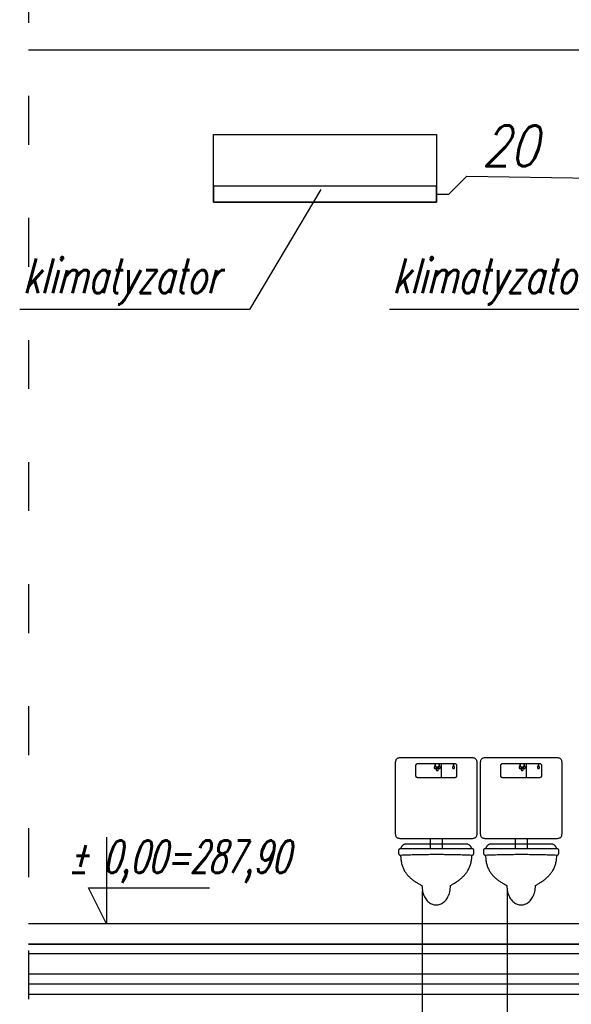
# Model space of a CAD drawing. Header units: millimetres. Extents: x 515 to 621, y 35 to 65.
# Tile 14 of 17: x 606.06 to 608.77, y 49.72 to 54.56. Entities that reach past the tile are written whole.
import ezdxf
from ezdxf.lldxf.tags import DXFTag

# ---------------------------------------------------------------- set-up
doc = ezdxf.new("R2010")
doc.units = ezdxf.units.MM
doc.linetypes.add('ACAD_ISO03W100', pattern=[30, 12, -18])
for name, color, linetype in [('08_TEXTARMATURY', 2, 'SOLID'), ('IS_Konstrukcja', 1, 'SOLID'), ('IS_Odbiorniki', 2, 'SOLID'), ('S_Kanalizacja', 6, 'Continuous'), ('S_Opis - kanalizacja', 3, 'Continuous')]:
    doc.layers.add(name, color=color, linetype=linetype)
doc.styles.add('ROMANS', font='romans.shx', dxfattribs={"width": 0.8, "oblique": 10, "height": 16})
tags = doc.linetypes.add('DASHDOT', pattern=[20, 10, -5, 0, -5]).pattern_tags.tags
tags[10:11] = [DXFTag(74, 4), DXFTag(75, 0), DXFTag(340, '0'), DXFTag(46, 0.0), DXFTag(50, 0.0), DXFTag(44, 0.0), DXFTag(45, 0.0)]
tags[8:9] = [DXFTag(74, 4), DXFTag(75, 0), DXFTag(340, '0'), DXFTag(46, 0.0), DXFTag(50, 0.0), DXFTag(44, 0.0), DXFTag(45, 0.0)]
tags[6:7] = [DXFTag(74, 4), DXFTag(75, 0), DXFTag(340, '0'), DXFTag(46, 0.0), DXFTag(50, 0.0), DXFTag(44, 0.0), DXFTag(45, 0.0)]
tags[4:5] = [DXFTag(74, 4), DXFTag(75, 0), DXFTag(340, '0'), DXFTag(46, 0.0), DXFTag(50, 0.0), DXFTag(44, 0.0), DXFTag(45, 0.0)]
tags = doc.linetypes.add('DOT', pattern=[5, 0, -5]).pattern_tags.tags
tags[6:7] = [DXFTag(74, 4), DXFTag(75, 0), DXFTag(340, '0'), DXFTag(46, 0.0), DXFTag(50, 0.0), DXFTag(44, 0.0), DXFTag(45, 0.0)]
tags[4:5] = [DXFTag(74, 4), DXFTag(75, 0), DXFTag(340, '0'), DXFTag(46, 0.0), DXFTag(50, 0.0), DXFTag(44, 0.0), DXFTag(45, 0.0)]
tags = doc.linetypes.add('SOLID', pattern=[10, 10, 0]).pattern_tags.tags
tags[6:7] = [DXFTag(74, 4), DXFTag(75, 0), DXFTag(340, '0'), DXFTag(46, 0.0), DXFTag(50, 0.0), DXFTag(44, 0.0), DXFTag(45, 0.0)]
tags[4:5] = [DXFTag(74, 4), DXFTag(75, 0), DXFTag(340, '0'), DXFTag(46, 0.0), DXFTag(50, 0.0), DXFTag(44, 0.0), DXFTag(45, 0.0)]

msp = doc.modelspace()

# ---------------------------------------------------------------- linework, layer by layer
at = {"layer": '08_TEXTARMATURY', "color": 1, "ltscale": 0.1}
for p, q in [((606.4887, 50.5461), (606.4887, 50.1188)), ((606.4887, 50.1188), (606.399, 50.2959)), ((606.399, 50.2959), (606.9943, 50.2959))]:
    msp.add_line(p, q, dxfattribs=at)
at = {"layer": 'IS_Konstrukcja', "linetype": 'ACAD_ISO03W100', "ltscale": 0.02}
msp.add_line((606.1047, 55.3889), (606.1047, 47.0882), dxfattribs=at)
at = {"layer": 'IS_Konstrukcja'}
for p, q in [((612.4367, 54.4137), (606.1047, 54.4137)), ((612.4367, 50.1188), (606.1047, 50.1188)), ((606.1047, 50.0188), (612.4367, 50.0188)), ((611.646, 50.0188), (606.1047, 50.0188)), ((606.1047, 49.9738), (612.4367, 49.9738)), ((606.1047, 49.8738), (612.4367, 49.8738)), ((606.1047, 49.8238), (612.4367, 49.8238)), ((606.1047, 49.7738), (612.4367, 49.7738))]:
    msp.add_line(p, q, dxfattribs=at)
at = {"layer": 'IS_Odbiorniki', "ltscale": 0.01}
for p, q in [((608.1337, 50.9074), (608.1337, 50.8374)), ((608.5512, 50.9074), (608.5512, 50.8374)), ((608.0787, 50.5374), (608.0787, 50.4874)), ((608.1387, 50.5374), (608.1387, 50.4874)), ((608.4962, 50.5374), (608.4962, 50.4874)), ((608.5562, 50.5374), (608.5562, 50.4874))]:
    msp.add_line(p, q, dxfattribs=at)
for points in [[(607.0145, 53.999), (608.1109, 53.999), (608.1109, 53.6672), (607.0145, 53.6672)], [(607.0145, 53.6672), (608.1109, 53.6672), (608.1109, 53.7451), (607.0145, 53.7451)]]:
    msp.add_lwpolyline(points, close=True, dxfattribs=at)
at = {"layer": 'IS_Odbiorniki', "linetype": 'DOT', "ltscale": 0.01}
for points, knots in [([(607.9087, 50.8874), (607.9087, 50.8915), (607.9087, 50.8991), (607.9089, 50.9093), (607.9095, 50.9176), (607.9108, 50.9242), (607.9131, 50.9293), (607.9168, 50.933), (607.922, 50.9353), (607.9285, 50.9366), (607.9368, 50.9372), (607.9471, 50.9374), (607.9546, 50.9374), (607.9587, 50.9374)], [0, 0, 0, 0, 0.01243432, 0.02261803, 0.03080098, 0.03729996, 0.0425926, 0.04742706, 0.0527197, 0.05921868, 0.06740164, 0.07758535, 0.09001967, 0.09001967, 0.09001967, 0.09001967]), ([(608.2587, 50.9374), (608.2629, 50.9374), (608.2704, 50.9374), (608.2807, 50.9372), (608.289, 50.9366), (608.2955, 50.9353), (608.3007, 50.933), (608.3044, 50.9293), (608.3067, 50.9242), (608.3079, 50.9176), (608.3086, 50.9093), (608.3087, 50.8991), (608.3087, 50.8915), (608.3087, 50.8874)], [0, 0, 0, 0, 0.01243432, 0.02261803, 0.03080098, 0.03729996, 0.0425926, 0.04742706, 0.0527197, 0.05921868, 0.06740164, 0.07758535, 0.09001967, 0.09001967, 0.09001967, 0.09001967]), ([(608.3262, 50.8874), (608.3262, 50.8915), (608.3262, 50.8991), (608.3263, 50.9093), (608.327, 50.9176), (608.3282, 50.9242), (608.3305, 50.9293), (608.3342, 50.933), (608.3394, 50.9353), (608.3459, 50.9366), (608.3542, 50.9372), (608.3645, 50.9374), (608.372, 50.9374), (608.3762, 50.9374)], [0, 0, 0, 0, 0.01243432, 0.02261803, 0.03080098, 0.03729996, 0.0425926, 0.04742706, 0.0527197, 0.05921868, 0.06740164, 0.07758535, 0.09001967, 0.09001967, 0.09001967, 0.09001967]), ([(608.6762, 50.9374), (608.6803, 50.9374), (608.6878, 50.9374), (608.6981, 50.9372), (608.7064, 50.9366), (608.713, 50.9353), (608.7181, 50.933), (608.7218, 50.9293), (608.7241, 50.9242), (608.7254, 50.9176), (608.726, 50.9093), (608.7262, 50.8991), (608.7262, 50.8915), (608.7262, 50.8874)], [0, 0, 0, 0, 0.01243432, 0.02261803, 0.03080098, 0.03729996, 0.0425926, 0.04742706, 0.0527197, 0.05921868, 0.06740164, 0.07758535, 0.09001967, 0.09001967, 0.09001967, 0.09001967]), ([(608.3087, 50.8874), (608.3087, 50.8787), (608.3087, 50.8618), (608.3087, 50.8373), (608.3087, 50.8138), (608.3087, 50.7908), (608.3087, 50.7676), (608.3087, 50.7435), (608.3087, 50.7178), (608.3087, 50.6899), (608.3087, 50.659), (608.3087, 50.6245), (608.3087, 50.6002), (608.3087, 50.5874)], [0, 0, 0, 0, 0.0261458, 0.0504884, 0.073704, 0.0964688, 0.1194591, 0.1433509, 0.1688204, 0.196544, 0.2271976, 0.2614576, 0.3, 0.3, 0.3, 0.3]), ([(608.7262, 50.8874), (608.7262, 50.8787), (608.7262, 50.8618), (608.7262, 50.8373), (608.7262, 50.8138), (608.7262, 50.7908), (608.7262, 50.7676), (608.7262, 50.7435), (608.7262, 50.7178), (608.7262, 50.6899), (608.7262, 50.659), (608.7262, 50.6245), (608.7262, 50.6002), (608.7262, 50.5874)], [0, 0, 0, 0, 0.0261458, 0.0504884, 0.073704, 0.0964688, 0.1194591, 0.1433509, 0.1688204, 0.196544, 0.2271976, 0.2614576, 0.3, 0.3, 0.3, 0.3]), ([(607.9587, 50.5374), (607.9546, 50.5374), (607.9471, 50.5374), (607.9368, 50.5376), (607.9285, 50.5382), (607.922, 50.5394), (607.9168, 50.5417), (607.9131, 50.5454), (607.9108, 50.5506), (607.9095, 50.5572), (607.9089, 50.5654), (607.9087, 50.5757), (607.9087, 50.5832), (607.9087, 50.5874)], [0, 0, 0, 0, 0.01243432, 0.02261803, 0.03080098, 0.03729996, 0.0425926, 0.04742706, 0.0527197, 0.05921868, 0.06740164, 0.07758535, 0.09001967, 0.09001967, 0.09001967, 0.09001967]), ([(608.3087, 50.5874), (608.3087, 50.5832), (608.3087, 50.5757), (608.3086, 50.5654), (608.3079, 50.5572), (608.3067, 50.5506), (608.3044, 50.5454), (608.3007, 50.5417), (608.2955, 50.5394), (608.289, 50.5382), (608.2807, 50.5376), (608.2704, 50.5374), (608.2629, 50.5374), (608.2587, 50.5374)], [0, 0, 0, 0, 0.01243432, 0.02261803, 0.03080098, 0.03729996, 0.0425926, 0.04742706, 0.0527197, 0.05921868, 0.06740164, 0.07758535, 0.09001967, 0.09001967, 0.09001967, 0.09001967]), ([(608.3762, 50.5374), (608.372, 50.5374), (608.3645, 50.5374), (608.3542, 50.5376), (608.3459, 50.5382), (608.3394, 50.5394), (608.3342, 50.5417), (608.3305, 50.5454), (608.3282, 50.5506), (608.327, 50.5572), (608.3263, 50.5654), (608.3262, 50.5757), (608.3262, 50.5832), (608.3262, 50.5874)], [0, 0, 0, 0, 0.01243432, 0.02261803, 0.03080098, 0.03729996, 0.0425926, 0.04742706, 0.0527197, 0.05921868, 0.06740164, 0.07758535, 0.09001967, 0.09001967, 0.09001967, 0.09001967]), ([(608.7262, 50.5874), (608.7262, 50.5832), (608.7262, 50.5757), (608.726, 50.5654), (608.7254, 50.5572), (608.7241, 50.5506), (608.7218, 50.5454), (608.7181, 50.5417), (608.713, 50.5394), (608.7064, 50.5382), (608.6981, 50.5376), (608.6878, 50.5374), (608.6803, 50.5374), (608.6762, 50.5374)], [0, 0, 0, 0, 0.01243432, 0.02261803, 0.03080098, 0.03729996, 0.0425926, 0.04742706, 0.0527197, 0.05921868, 0.06740164, 0.07758535, 0.09001967, 0.09001967, 0.09001967, 0.09001967]), ([(608.2587, 50.5374), (608.25, 50.5374), (608.2332, 50.5374), (608.2086, 50.5374), (608.1852, 50.5374), (608.1622, 50.5374), (608.139, 50.5374), (608.1149, 50.5374), (608.0892, 50.5374), (608.0612, 50.5374), (608.0303, 50.5374), (607.9959, 50.5374), (607.9716, 50.5374), (607.9587, 50.5374)], [0, 0, 0, 0, 0.0261458, 0.0504884, 0.073704, 0.0964688, 0.1194591, 0.1433509, 0.1688204, 0.196544, 0.2271976, 0.2614576, 0.3, 0.3, 0.3, 0.3]), ([(608.6762, 50.5374), (608.6674, 50.5374), (608.6506, 50.5374), (608.6261, 50.5374), (608.6026, 50.5374), (608.5796, 50.5374), (608.5564, 50.5374), (608.5323, 50.5374), (608.5066, 50.5374), (608.4786, 50.5374), (608.4478, 50.5374), (608.4133, 50.5374), (608.389, 50.5374), (608.3762, 50.5374)], [0, 0, 0, 0, 0.0261458, 0.0504884, 0.073704, 0.0964688, 0.1194591, 0.1433509, 0.1688204, 0.196544, 0.2271976, 0.2614576, 0.3, 0.3, 0.3, 0.3])]:
    msp.add_open_spline(points, degree=3, knots=knots, dxfattribs=at)
for points in [[(607.9587, 50.9374), (607.9678, 50.9374), (607.986, 50.9374), (608.0133, 50.9374), (608.0406, 50.9374), (608.0678, 50.9374), (608.0951, 50.9374), (608.1224, 50.9374), (608.1497, 50.9374), (608.1769, 50.9374), (608.2042, 50.9374), (608.2315, 50.9374), (608.2497, 50.9374), (608.2587, 50.9374)], [(608.3762, 50.9374), (608.3853, 50.9374), (608.4034, 50.9374), (608.4307, 50.9374), (608.458, 50.9374), (608.4853, 50.9374), (608.5125, 50.9374), (608.5398, 50.9374), (608.5671, 50.9374), (608.5943, 50.9374), (608.6216, 50.9374), (608.6489, 50.9374), (608.6671, 50.9374), (608.6762, 50.9374)], [(607.9087, 50.5874), (607.9087, 50.5965), (607.9087, 50.6146), (607.9087, 50.6419), (607.9087, 50.6692), (607.9087, 50.6965), (607.9087, 50.7237), (607.9087, 50.751), (607.9087, 50.7783), (607.9087, 50.8056), (607.9087, 50.8328), (607.9087, 50.8601), (607.9087, 50.8783), (607.9087, 50.8874)], [(608.3262, 50.5874), (608.3262, 50.5965), (608.3262, 50.6146), (608.3262, 50.6419), (608.3262, 50.6692), (608.3262, 50.6965), (608.3262, 50.7237), (608.3262, 50.751), (608.3262, 50.7783), (608.3262, 50.8056), (608.3262, 50.8328), (608.3262, 50.8601), (608.3262, 50.8783), (608.3262, 50.8874)]]:
    msp.add_open_spline(points, degree=3, dxfattribs=at)
at = {"layer": 'IS_Odbiorniki', "ltscale": 0.01}
for points, knots in [([(608.0087, 50.8874), (608.0087, 50.889), (608.0087, 50.8921), (608.0088, 50.8962), (608.0091, 50.8995), (608.0096, 50.9021), (608.0105, 50.9041), (608.012, 50.9056), (608.014, 50.9066), (608.0167, 50.9071), (608.02, 50.9073), (608.0241, 50.9074), (608.0271, 50.9074), (608.0287, 50.9074)], [0, 0, 0, 0, 0.00497373, 0.00904721, 0.01232039, 0.01491998, 0.01703704, 0.01897083, 0.02108788, 0.02368747, 0.02696065, 0.03103414, 0.03600787, 0.03600787, 0.03600787, 0.03600787]), ([(608.0087, 50.8574), (608.0087, 50.8586), (608.0087, 50.8609), (608.0087, 50.8641), (608.0087, 50.8668), (608.0087, 50.8692), (608.0087, 50.8713), (608.0087, 50.8734), (608.0087, 50.8756), (608.0087, 50.878), (608.0087, 50.8807), (608.0087, 50.8838), (608.0087, 50.8861), (608.0087, 50.8874)], [0, 0, 0, 0, 0.00374155, 0.00687453, 0.00953418, 0.01185575, 0.01397446, 0.01602554, 0.01814425, 0.02046582, 0.02312547, 0.02625845, 0.03, 0.03, 0.03, 0.03]), ([(608.0287, 50.9074), (608.0339, 50.9074), (608.0437, 50.9074), (608.0577, 50.9074), (608.0707, 50.9074), (608.0831, 50.9074), (608.0952, 50.9074), (608.1077, 50.9074), (608.1209, 50.9074), (608.1352, 50.9074), (608.1511, 50.9074), (608.1692, 50.9074), (608.1819, 50.9074), (608.1887, 50.9074)], [0, 0, 0, 0, 0.015447, 0.0293614, 0.0421938, 0.0543952, 0.0664162, 0.0787077, 0.0917205, 0.1059053, 0.121713, 0.1395943, 0.16, 0.16, 0.16, 0.16]), ([(608.1037, 50.9024), (608.1037, 50.9019), (608.1037, 50.901), (608.1033, 50.8996), (608.1028, 50.8983), (608.1022, 50.8969), (608.1016, 50.8956), (608.1009, 50.8942), (608.1002, 50.8928), (608.0996, 50.8915), (608.0992, 50.8901), (608.0988, 50.8888), (608.0987, 50.8878), (608.0987, 50.8874)], [0, 0, 0, 0, 0.0013686, 0.00276912, 0.00421381, 0.00569952, 0.00721335, 0.0087371, 0.01025093, 0.01173665, 0.01318133, 0.01458185, 0.01595045, 0.01595045, 0.01595045, 0.01595045]), ([(608.0987, 50.8874), (608.0987, 50.8873), (608.0987, 50.8872), (608.0988, 50.8869), (608.0988, 50.8864), (608.099, 50.8858), (608.0992, 50.8852), (608.0995, 50.8845), (608.1, 50.8838), (608.1007, 50.8832), (608.1015, 50.8828), (608.1025, 50.8824), (608.1033, 50.8824), (608.1037, 50.8824)], [0, 0, 0, 0, 0.000116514, 0.000436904, 0.000919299, 0.001525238, 0.002221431, 0.002982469, 0.003794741, 0.004661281, 0.005605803, 0.006672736, 0.007921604, 0.007921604, 0.007921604, 0.007921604]), ([(608.1087, 50.8874), (608.1087, 50.8878), (608.1087, 50.8888), (608.1083, 50.8901), (608.1078, 50.8915), (608.1072, 50.8928), (608.1066, 50.8942), (608.1059, 50.8956), (608.1052, 50.8969), (608.1046, 50.8983), (608.1042, 50.8996), (608.1038, 50.901), (608.1037, 50.9019), (608.1037, 50.9024)], [0, 0, 0, 0, 0.0013686, 0.00276912, 0.00421381, 0.00569952, 0.00721335, 0.0087371, 0.01025093, 0.01173665, 0.01318133, 0.01458185, 0.01595045, 0.01595045, 0.01595045, 0.01595045]), ([(608.1037, 50.8824), (608.1042, 50.8824), (608.1049, 50.8824), (608.106, 50.8828), (608.1068, 50.8832), (608.1075, 50.8838), (608.1079, 50.8845), (608.1083, 50.8852), (608.1085, 50.8858), (608.1086, 50.8864), (608.1087, 50.8869), (608.1087, 50.8872), (608.1087, 50.8873), (608.1087, 50.8874)], [0, 0, 0, 0, 0.001248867, 0.002315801, 0.003260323, 0.004126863, 0.004939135, 0.005700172, 0.006396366, 0.007002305, 0.007484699, 0.007805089, 0.007921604, 0.007921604, 0.007921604, 0.007921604]), ([(608.1137, 50.8924), (608.1137, 50.8919), (608.1137, 50.891), (608.1133, 50.8896), (608.1128, 50.8883), (608.1122, 50.8869), (608.1116, 50.8856), (608.1109, 50.8842), (608.1102, 50.8828), (608.1096, 50.8815), (608.1092, 50.8801), (608.1088, 50.8788), (608.1087, 50.8778), (608.1087, 50.8774)], [0, 0, 0, 0, 0.0013686, 0.00276912, 0.00421381, 0.00569952, 0.00721335, 0.0087371, 0.01025093, 0.01173665, 0.01318133, 0.01458185, 0.01595045, 0.01595045, 0.01595045, 0.01595045]), ([(608.1087, 50.8774), (608.1087, 50.8773), (608.1087, 50.8772), (608.1088, 50.8769), (608.1088, 50.8764), (608.109, 50.8758), (608.1092, 50.8752), (608.1095, 50.8745), (608.11, 50.8738), (608.1107, 50.8732), (608.1115, 50.8728), (608.1125, 50.8724), (608.1133, 50.8724), (608.1137, 50.8724)], [0, 0, 0, 0, 0.000116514, 0.000436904, 0.000919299, 0.001525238, 0.002221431, 0.002982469, 0.003794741, 0.004661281, 0.005605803, 0.006672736, 0.007921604, 0.007921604, 0.007921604, 0.007921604]), ([(608.1187, 50.8774), (608.1187, 50.8778), (608.1187, 50.8788), (608.1183, 50.8801), (608.1178, 50.8815), (608.1172, 50.8828), (608.1166, 50.8842), (608.1159, 50.8856), (608.1152, 50.8869), (608.1146, 50.8883), (608.1142, 50.8896), (608.1138, 50.891), (608.1137, 50.8919), (608.1137, 50.8924)], [0, 0, 0, 0, 0.0013686, 0.00276912, 0.00421381, 0.00569952, 0.00721335, 0.0087371, 0.01025093, 0.01173665, 0.01318133, 0.01458185, 0.01595045, 0.01595045, 0.01595045, 0.01595045]), ([(608.1137, 50.8724), (608.1142, 50.8724), (608.1149, 50.8724), (608.116, 50.8728), (608.1168, 50.8732), (608.1175, 50.8738), (608.1179, 50.8745), (608.1183, 50.8752), (608.1185, 50.8758), (608.1186, 50.8764), (608.1187, 50.8769), (608.1187, 50.8772), (608.1187, 50.8773), (608.1187, 50.8774)], [0, 0, 0, 0, 0.001248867, 0.002315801, 0.003260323, 0.004126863, 0.004939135, 0.005700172, 0.006396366, 0.007002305, 0.007484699, 0.007805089, 0.007921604, 0.007921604, 0.007921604, 0.007921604]), ([(608.1237, 50.9024), (608.1237, 50.9019), (608.1237, 50.901), (608.1233, 50.8996), (608.1228, 50.8983), (608.1222, 50.8969), (608.1216, 50.8956), (608.1209, 50.8942), (608.1202, 50.8928), (608.1196, 50.8915), (608.1192, 50.8901), (608.1188, 50.8888), (608.1187, 50.8878), (608.1187, 50.8874)], [0, 0, 0, 0, 0.0013686, 0.00276912, 0.00421381, 0.00569952, 0.00721335, 0.0087371, 0.01025093, 0.01173665, 0.01318133, 0.01458185, 0.01595045, 0.01595045, 0.01595045, 0.01595045]), ([(608.1187, 50.8874), (608.1187, 50.8873), (608.1187, 50.8872), (608.1188, 50.8869), (608.1188, 50.8864), (608.119, 50.8858), (608.1192, 50.8852), (608.1195, 50.8845), (608.12, 50.8838), (608.1207, 50.8832), (608.1215, 50.8828), (608.1225, 50.8824), (608.1233, 50.8824), (608.1237, 50.8824)], [0, 0, 0, 0, 0.000116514, 0.000436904, 0.000919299, 0.001525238, 0.002221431, 0.002982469, 0.003794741, 0.004661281, 0.005605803, 0.006672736, 0.007921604, 0.007921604, 0.007921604, 0.007921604]), ([(608.1287, 50.8874), (608.1287, 50.8878), (608.1287, 50.8888), (608.1283, 50.8901), (608.1278, 50.8915), (608.1272, 50.8928), (608.1266, 50.8942), (608.1259, 50.8956), (608.1252, 50.8969), (608.1246, 50.8983), (608.1242, 50.8996), (608.1238, 50.901), (608.1237, 50.9019), (608.1237, 50.9024)], [0, 0, 0, 0, 0.0013686, 0.00276912, 0.00421381, 0.00569952, 0.00721335, 0.0087371, 0.01025093, 0.01173665, 0.01318133, 0.01458185, 0.01595045, 0.01595045, 0.01595045, 0.01595045]), ([(608.1237, 50.8824), (608.1242, 50.8824), (608.1249, 50.8824), (608.126, 50.8828), (608.1268, 50.8832), (608.1275, 50.8838), (608.1279, 50.8845), (608.1283, 50.8852), (608.1285, 50.8858), (608.1286, 50.8864), (608.1287, 50.8869), (608.1287, 50.8872), (608.1287, 50.8873), (608.1287, 50.8874)], [0, 0, 0, 0, 0.001248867, 0.002315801, 0.003260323, 0.004126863, 0.004939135, 0.005700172, 0.006396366, 0.007002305, 0.007484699, 0.007805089, 0.007921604, 0.007921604, 0.007921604, 0.007921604]), ([(608.1887, 50.9074), (608.1904, 50.9074), (608.1934, 50.9074), (608.1975, 50.9073), (608.2008, 50.9071), (608.2035, 50.9066), (608.2055, 50.9056), (608.207, 50.9041), (608.2079, 50.9021), (608.2084, 50.8995), (608.2087, 50.8962), (608.2087, 50.8921), (608.2087, 50.889), (608.2087, 50.8874)], [0, 0, 0, 0, 0.00497373, 0.00904721, 0.01232039, 0.01491998, 0.01703704, 0.01897083, 0.02108788, 0.02368747, 0.02696065, 0.03103414, 0.03600787, 0.03600787, 0.03600787, 0.03600787]), ([(608.1937, 50.9024), (608.1937, 50.9019), (608.1937, 50.901), (608.1933, 50.8996), (608.1928, 50.8983), (608.1922, 50.8969), (608.1916, 50.8956), (608.1909, 50.8942), (608.1902, 50.8928), (608.1896, 50.8915), (608.1892, 50.8901), (608.1888, 50.8888), (608.1887, 50.8878), (608.1887, 50.8874)], [0, 0, 0, 0, 0.0013686, 0.00276912, 0.00421381, 0.00569952, 0.00721335, 0.0087371, 0.01025093, 0.01173665, 0.01318133, 0.01458185, 0.01595045, 0.01595045, 0.01595045, 0.01595045]), ([(608.1887, 50.8874), (608.1887, 50.8873), (608.1887, 50.8872), (608.1888, 50.8869), (608.1888, 50.8864), (608.189, 50.8858), (608.1892, 50.8852), (608.1895, 50.8845), (608.19, 50.8838), (608.1907, 50.8832), (608.1915, 50.8828), (608.1925, 50.8824), (608.1933, 50.8824), (608.1937, 50.8824)], [0, 0, 0, 0, 0.000116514, 0.000436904, 0.000919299, 0.001525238, 0.002221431, 0.002982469, 0.003794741, 0.004661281, 0.005605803, 0.006672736, 0.007921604, 0.007921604, 0.007921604, 0.007921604]), ([(608.1987, 50.8874), (608.1987, 50.8878), (608.1987, 50.8888), (608.1983, 50.8901), (608.1978, 50.8915), (608.1972, 50.8928), (608.1966, 50.8942), (608.1959, 50.8956), (608.1952, 50.8969), (608.1946, 50.8983), (608.1942, 50.8996), (608.1938, 50.901), (608.1937, 50.9019), (608.1937, 50.9024)], [0, 0, 0, 0, 0.0013686, 0.00276912, 0.00421381, 0.00569952, 0.00721335, 0.0087371, 0.01025093, 0.01173665, 0.01318133, 0.01458185, 0.01595045, 0.01595045, 0.01595045, 0.01595045]), ([(608.1937, 50.8824), (608.1942, 50.8824), (608.1949, 50.8824), (608.196, 50.8828), (608.1968, 50.8832), (608.1975, 50.8838), (608.1979, 50.8845), (608.1983, 50.8852), (608.1985, 50.8858), (608.1986, 50.8864), (608.1987, 50.8869), (608.1987, 50.8872), (608.1987, 50.8873), (608.1987, 50.8874)], [0, 0, 0, 0, 0.001248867, 0.002315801, 0.003260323, 0.004126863, 0.004939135, 0.005700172, 0.006396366, 0.007002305, 0.007484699, 0.007805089, 0.007921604, 0.007921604, 0.007921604, 0.007921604]), ([(608.2087, 50.8874), (608.2087, 50.8861), (608.2087, 50.8838), (608.2087, 50.8807), (608.2087, 50.878), (608.2087, 50.8756), (608.2087, 50.8734), (608.2087, 50.8713), (608.2087, 50.8692), (608.2087, 50.8668), (608.2087, 50.8641), (608.2087, 50.8609), (608.2087, 50.8586), (608.2087, 50.8574)], [0, 0, 0, 0, 0.00374155, 0.00687453, 0.00953418, 0.01185575, 0.01397446, 0.01602554, 0.01814425, 0.02046582, 0.02312547, 0.02625845, 0.03, 0.03, 0.03, 0.03]), ([(608.4262, 50.8874), (608.4262, 50.889), (608.4262, 50.8921), (608.4262, 50.8962), (608.4265, 50.8995), (608.427, 50.9021), (608.4279, 50.9041), (608.4294, 50.9056), (608.4314, 50.9066), (608.4341, 50.9071), (608.4374, 50.9073), (608.4415, 50.9074), (608.4445, 50.9074), (608.4462, 50.9074)], [0, 0, 0, 0, 0.00497373, 0.00904721, 0.01232039, 0.01491998, 0.01703704, 0.01897083, 0.02108788, 0.02368747, 0.02696065, 0.03103414, 0.03600787, 0.03600787, 0.03600787, 0.03600787]), ([(608.4262, 50.8574), (608.4262, 50.8586), (608.4262, 50.8609), (608.4262, 50.8641), (608.4262, 50.8668), (608.4262, 50.8692), (608.4262, 50.8713), (608.4262, 50.8734), (608.4262, 50.8756), (608.4262, 50.878), (608.4262, 50.8807), (608.4262, 50.8838), (608.4262, 50.8861), (608.4262, 50.8874)], [0, 0, 0, 0, 0.00374155, 0.00687453, 0.00953418, 0.01185575, 0.01397446, 0.01602554, 0.01814425, 0.02046582, 0.02312547, 0.02625845, 0.03, 0.03, 0.03, 0.03]), ([(608.4462, 50.9074), (608.4513, 50.9074), (608.4611, 50.9074), (608.4752, 50.9074), (608.4881, 50.9074), (608.5005, 50.9074), (608.5127, 50.9074), (608.5251, 50.9074), (608.5383, 50.9074), (608.5526, 50.9074), (608.5686, 50.9074), (608.5866, 50.9074), (608.5994, 50.9074), (608.6062, 50.9074)], [0, 0, 0, 0, 0.015447, 0.0293614, 0.0421938, 0.0543952, 0.0664162, 0.0787077, 0.0917205, 0.1059053, 0.121713, 0.1395943, 0.16, 0.16, 0.16, 0.16]), ([(608.5212, 50.9024), (608.5212, 50.9019), (608.5211, 50.901), (608.5207, 50.8996), (608.5203, 50.8983), (608.5197, 50.8969), (608.519, 50.8956), (608.5183, 50.8942), (608.5177, 50.8928), (608.5171, 50.8915), (608.5166, 50.8901), (608.5162, 50.8888), (608.5162, 50.8878), (608.5162, 50.8874)], [0, 0, 0, 0, 0.0013686, 0.00276912, 0.00421381, 0.00569952, 0.00721335, 0.0087371, 0.01025093, 0.01173665, 0.01318133, 0.01458185, 0.01595045, 0.01595045, 0.01595045, 0.01595045]), ([(608.5162, 50.8874), (608.5162, 50.8873), (608.5162, 50.8872), (608.5162, 50.8869), (608.5163, 50.8864), (608.5164, 50.8858), (608.5166, 50.8852), (608.517, 50.8845), (608.5174, 50.8838), (608.5181, 50.8832), (608.5189, 50.8828), (608.52, 50.8824), (608.5207, 50.8824), (608.5212, 50.8824)], [0, 0, 0, 0, 0.000116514, 0.000436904, 0.000919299, 0.001525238, 0.002221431, 0.002982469, 0.003794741, 0.004661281, 0.005605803, 0.006672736, 0.007921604, 0.007921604, 0.007921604, 0.007921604]), ([(608.5262, 50.8874), (608.5262, 50.8878), (608.5261, 50.8888), (608.5257, 50.8901), (608.5253, 50.8915), (608.5247, 50.8928), (608.524, 50.8942), (608.5233, 50.8956), (608.5227, 50.8969), (608.5221, 50.8983), (608.5216, 50.8996), (608.5212, 50.901), (608.5212, 50.9019), (608.5212, 50.9024)], [0, 0, 0, 0, 0.0013686, 0.00276912, 0.00421381, 0.00569952, 0.00721335, 0.0087371, 0.01025093, 0.01173665, 0.01318133, 0.01458185, 0.01595045, 0.01595045, 0.01595045, 0.01595045]), ([(608.5212, 50.8824), (608.5216, 50.8824), (608.5224, 50.8824), (608.5234, 50.8828), (608.5242, 50.8832), (608.5249, 50.8838), (608.5254, 50.8845), (608.5257, 50.8852), (608.5259, 50.8858), (608.5261, 50.8864), (608.5261, 50.8869), (608.5262, 50.8872), (608.5262, 50.8873), (608.5262, 50.8874)], [0, 0, 0, 0, 0.001248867, 0.002315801, 0.003260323, 0.004126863, 0.004939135, 0.005700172, 0.006396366, 0.007002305, 0.007484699, 0.007805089, 0.007921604, 0.007921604, 0.007921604, 0.007921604]), ([(608.5312, 50.8924), (608.5312, 50.8919), (608.5311, 50.891), (608.5307, 50.8896), (608.5303, 50.8883), (608.5297, 50.8869), (608.529, 50.8856), (608.5283, 50.8842), (608.5277, 50.8828), (608.5271, 50.8815), (608.5266, 50.8801), (608.5262, 50.8788), (608.5262, 50.8778), (608.5262, 50.8774)], [0, 0, 0, 0, 0.0013686, 0.00276912, 0.00421381, 0.00569952, 0.00721335, 0.0087371, 0.01025093, 0.01173665, 0.01318133, 0.01458185, 0.01595045, 0.01595045, 0.01595045, 0.01595045]), ([(608.5262, 50.8774), (608.5262, 50.8773), (608.5262, 50.8772), (608.5262, 50.8769), (608.5263, 50.8764), (608.5264, 50.8758), (608.5266, 50.8752), (608.527, 50.8745), (608.5274, 50.8738), (608.5281, 50.8732), (608.5289, 50.8728), (608.53, 50.8724), (608.5307, 50.8724), (608.5312, 50.8724)], [0, 0, 0, 0, 0.000116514, 0.000436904, 0.000919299, 0.001525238, 0.002221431, 0.002982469, 0.003794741, 0.004661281, 0.005605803, 0.006672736, 0.007921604, 0.007921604, 0.007921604, 0.007921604]), ([(608.5362, 50.8774), (608.5362, 50.8778), (608.5361, 50.8788), (608.5357, 50.8801), (608.5353, 50.8815), (608.5347, 50.8828), (608.534, 50.8842), (608.5333, 50.8856), (608.5327, 50.8869), (608.5321, 50.8883), (608.5316, 50.8896), (608.5312, 50.891), (608.5312, 50.8919), (608.5312, 50.8924)], [0, 0, 0, 0, 0.0013686, 0.00276912, 0.00421381, 0.00569952, 0.00721335, 0.0087371, 0.01025093, 0.01173665, 0.01318133, 0.01458185, 0.01595045, 0.01595045, 0.01595045, 0.01595045]), ([(608.5312, 50.8724), (608.5316, 50.8724), (608.5324, 50.8724), (608.5334, 50.8728), (608.5342, 50.8732), (608.5349, 50.8738), (608.5354, 50.8745), (608.5357, 50.8752), (608.5359, 50.8758), (608.5361, 50.8764), (608.5361, 50.8769), (608.5362, 50.8772), (608.5362, 50.8773), (608.5362, 50.8774)], [0, 0, 0, 0, 0.001248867, 0.002315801, 0.003260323, 0.004126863, 0.004939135, 0.005700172, 0.006396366, 0.007002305, 0.007484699, 0.007805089, 0.007921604, 0.007921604, 0.007921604, 0.007921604]), ([(608.5412, 50.9024), (608.5412, 50.9019), (608.5411, 50.901), (608.5407, 50.8996), (608.5403, 50.8983), (608.5397, 50.8969), (608.539, 50.8956), (608.5383, 50.8942), (608.5377, 50.8928), (608.5371, 50.8915), (608.5366, 50.8901), (608.5362, 50.8888), (608.5362, 50.8878), (608.5362, 50.8874)], [0, 0, 0, 0, 0.0013686, 0.00276912, 0.00421381, 0.00569952, 0.00721335, 0.0087371, 0.01025093, 0.01173665, 0.01318133, 0.01458185, 0.01595045, 0.01595045, 0.01595045, 0.01595045]), ([(608.5362, 50.8874), (608.5362, 50.8873), (608.5362, 50.8872), (608.5362, 50.8869), (608.5363, 50.8864), (608.5364, 50.8858), (608.5366, 50.8852), (608.537, 50.8845), (608.5374, 50.8838), (608.5381, 50.8832), (608.5389, 50.8828), (608.54, 50.8824), (608.5407, 50.8824), (608.5412, 50.8824)], [0, 0, 0, 0, 0.000116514, 0.000436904, 0.000919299, 0.001525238, 0.002221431, 0.002982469, 0.003794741, 0.004661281, 0.005605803, 0.006672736, 0.007921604, 0.007921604, 0.007921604, 0.007921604]), ([(608.5462, 50.8874), (608.5462, 50.8878), (608.5461, 50.8888), (608.5457, 50.8901), (608.5453, 50.8915), (608.5447, 50.8928), (608.544, 50.8942), (608.5433, 50.8956), (608.5427, 50.8969), (608.5421, 50.8983), (608.5416, 50.8996), (608.5412, 50.901), (608.5412, 50.9019), (608.5412, 50.9024)], [0, 0, 0, 0, 0.0013686, 0.00276912, 0.00421381, 0.00569952, 0.00721335, 0.0087371, 0.01025093, 0.01173665, 0.01318133, 0.01458185, 0.01595045, 0.01595045, 0.01595045, 0.01595045]), ([(608.5412, 50.8824), (608.5416, 50.8824), (608.5424, 50.8824), (608.5434, 50.8828), (608.5442, 50.8832), (608.5449, 50.8838), (608.5454, 50.8845), (608.5457, 50.8852), (608.5459, 50.8858), (608.5461, 50.8864), (608.5461, 50.8869), (608.5462, 50.8872), (608.5462, 50.8873), (608.5462, 50.8874)], [0, 0, 0, 0, 0.001248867, 0.002315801, 0.003260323, 0.004126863, 0.004939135, 0.005700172, 0.006396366, 0.007002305, 0.007484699, 0.007805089, 0.007921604, 0.007921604, 0.007921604, 0.007921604]), ([(608.6062, 50.9074), (608.6078, 50.9074), (608.6108, 50.9074), (608.6149, 50.9073), (608.6183, 50.9071), (608.6209, 50.9066), (608.6229, 50.9056), (608.6244, 50.9041), (608.6253, 50.9021), (608.6258, 50.8995), (608.6261, 50.8962), (608.6262, 50.8921), (608.6262, 50.889), (608.6262, 50.8874)], [0, 0, 0, 0, 0.00497373, 0.00904721, 0.01232039, 0.01491998, 0.01703704, 0.01897083, 0.02108788, 0.02368747, 0.02696065, 0.03103414, 0.03600787, 0.03600787, 0.03600787, 0.03600787]), ([(608.6112, 50.9024), (608.6112, 50.9019), (608.6111, 50.901), (608.6107, 50.8996), (608.6103, 50.8983), (608.6097, 50.8969), (608.609, 50.8956), (608.6083, 50.8942), (608.6077, 50.8928), (608.6071, 50.8915), (608.6066, 50.8901), (608.6062, 50.8888), (608.6062, 50.8878), (608.6062, 50.8874)], [0, 0, 0, 0, 0.0013686, 0.00276912, 0.00421381, 0.00569952, 0.00721335, 0.0087371, 0.01025093, 0.01173665, 0.01318133, 0.01458185, 0.01595045, 0.01595045, 0.01595045, 0.01595045]), ([(608.6062, 50.8874), (608.6062, 50.8873), (608.6062, 50.8872), (608.6062, 50.8869), (608.6063, 50.8864), (608.6064, 50.8858), (608.6066, 50.8852), (608.607, 50.8845), (608.6074, 50.8838), (608.6081, 50.8832), (608.6089, 50.8828), (608.61, 50.8824), (608.6107, 50.8824), (608.6112, 50.8824)], [0, 0, 0, 0, 0.000116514, 0.000436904, 0.000919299, 0.001525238, 0.002221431, 0.002982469, 0.003794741, 0.004661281, 0.005605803, 0.006672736, 0.007921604, 0.007921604, 0.007921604, 0.007921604]), ([(608.6162, 50.8874), (608.6162, 50.8878), (608.6161, 50.8888), (608.6157, 50.8901), (608.6153, 50.8915), (608.6147, 50.8928), (608.614, 50.8942), (608.6133, 50.8956), (608.6127, 50.8969), (608.6121, 50.8983), (608.6116, 50.8996), (608.6112, 50.901), (608.6112, 50.9019), (608.6112, 50.9024)], [0, 0, 0, 0, 0.0013686, 0.00276912, 0.00421381, 0.00569952, 0.00721335, 0.0087371, 0.01025093, 0.01173665, 0.01318133, 0.01458185, 0.01595045, 0.01595045, 0.01595045, 0.01595045]), ([(608.6112, 50.8824), (608.6116, 50.8824), (608.6124, 50.8824), (608.6134, 50.8828), (608.6142, 50.8832), (608.6149, 50.8838), (608.6154, 50.8845), (608.6157, 50.8852), (608.6159, 50.8858), (608.6161, 50.8864), (608.6161, 50.8869), (608.6162, 50.8872), (608.6162, 50.8873), (608.6162, 50.8874)], [0, 0, 0, 0, 0.001248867, 0.002315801, 0.003260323, 0.004126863, 0.004939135, 0.005700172, 0.006396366, 0.007002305, 0.007484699, 0.007805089, 0.007921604, 0.007921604, 0.007921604, 0.007921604]), ([(608.6262, 50.8874), (608.6262, 50.8861), (608.6262, 50.8838), (608.6262, 50.8807), (608.6262, 50.878), (608.6262, 50.8756), (608.6262, 50.8734), (608.6262, 50.8713), (608.6262, 50.8692), (608.6262, 50.8668), (608.6262, 50.8641), (608.6262, 50.8609), (608.6262, 50.8586), (608.6262, 50.8574)], [0, 0, 0, 0, 0.00374155, 0.00687453, 0.00953418, 0.01185575, 0.01397446, 0.01602554, 0.01814425, 0.02046582, 0.02312547, 0.02625845, 0.03, 0.03, 0.03, 0.03]), ([(608.0287, 50.8374), (608.0271, 50.8374), (608.0241, 50.8374), (608.02, 50.8375), (608.0167, 50.8377), (608.014, 50.8382), (608.012, 50.8391), (608.0105, 50.8406), (608.0096, 50.8427), (608.0091, 50.8453), (608.0088, 50.8486), (608.0087, 50.8527), (608.0087, 50.8557), (608.0087, 50.8574)], [0, 0, 0, 0, 0.00497373, 0.00904721, 0.01232039, 0.01491998, 0.01703704, 0.01897083, 0.02108788, 0.02368747, 0.02696065, 0.03103414, 0.03600787, 0.03600787, 0.03600787, 0.03600787]), ([(608.1887, 50.8374), (608.1829, 50.8374), (608.1722, 50.8374), (608.1572, 50.8374), (608.1443, 50.8374), (608.1326, 50.8374), (608.1216, 50.8374), (608.1104, 50.8374), (608.0984, 50.8374), (608.0848, 50.8374), (608.0689, 50.8374), (608.0499, 50.8374), (608.0362, 50.8374), (608.0287, 50.8374)], [0, 0, 0, 0, 0.0174756, 0.0322014, 0.0448986, 0.0562885, 0.0670924, 0.0780316, 0.0898272, 0.1032006, 0.118873, 0.1375657, 0.16, 0.16, 0.16, 0.16]), ([(608.2087, 50.8574), (608.2087, 50.8557), (608.2087, 50.8527), (608.2087, 50.8486), (608.2084, 50.8453), (608.2079, 50.8427), (608.207, 50.8406), (608.2055, 50.8391), (608.2035, 50.8382), (608.2008, 50.8377), (608.1975, 50.8375), (608.1934, 50.8374), (608.1904, 50.8374), (608.1887, 50.8374)], [0, 0, 0, 0, 0.00497373, 0.00904721, 0.01232039, 0.01491998, 0.01703704, 0.01897083, 0.02108788, 0.02368747, 0.02696065, 0.03103414, 0.03600787, 0.03600787, 0.03600787, 0.03600787]), ([(608.4462, 50.8374), (608.4445, 50.8374), (608.4415, 50.8374), (608.4374, 50.8375), (608.4341, 50.8377), (608.4314, 50.8382), (608.4294, 50.8391), (608.4279, 50.8406), (608.427, 50.8427), (608.4265, 50.8453), (608.4262, 50.8486), (608.4262, 50.8527), (608.4262, 50.8557), (608.4262, 50.8574)], [0, 0, 0, 0, 0.00497373, 0.00904721, 0.01232039, 0.01491998, 0.01703704, 0.01897083, 0.02108788, 0.02368747, 0.02696065, 0.03103414, 0.03600787, 0.03600787, 0.03600787, 0.03600787]), ([(608.6062, 50.8374), (608.6003, 50.8374), (608.5896, 50.8374), (608.5746, 50.8374), (608.5617, 50.8374), (608.5501, 50.8374), (608.539, 50.8374), (608.5278, 50.8374), (608.5158, 50.8374), (608.5022, 50.8374), (608.4863, 50.8374), (608.4674, 50.8374), (608.4536, 50.8374), (608.4462, 50.8374)], [0, 0, 0, 0, 0.0174756, 0.0322014, 0.0448986, 0.0562885, 0.0670924, 0.0780316, 0.0898272, 0.1032006, 0.118873, 0.1375657, 0.16, 0.16, 0.16, 0.16]), ([(608.6262, 50.8574), (608.6262, 50.8557), (608.6262, 50.8527), (608.6261, 50.8486), (608.6258, 50.8453), (608.6253, 50.8427), (608.6244, 50.8406), (608.6229, 50.8391), (608.6209, 50.8382), (608.6183, 50.8377), (608.6149, 50.8375), (608.6108, 50.8374), (608.6078, 50.8374), (608.6062, 50.8374)], [0, 0, 0, 0, 0.00497373, 0.00904721, 0.01232039, 0.01491998, 0.01703704, 0.01897083, 0.02108788, 0.02368747, 0.02696065, 0.03103414, 0.03600787, 0.03600787, 0.03600787, 0.03600787]), ([(607.9337, 50.4874), (607.9329, 50.4874), (607.9314, 50.4874), (607.9293, 50.4873), (607.9277, 50.4871), (607.9263, 50.4867), (607.9253, 50.486), (607.9246, 50.4849), (607.9241, 50.4834), (607.9239, 50.4814), (607.9238, 50.479), (607.9237, 50.4759), (607.9237, 50.4736), (607.9237, 50.4724)], [0, 0, 0, 0, 0.00248688, 0.00452447, 0.00616882, 0.00750526, 0.00868128, 0.00991384, 0.01141668, 0.01334144, 0.01579113, 0.01884568, 0.02257596, 0.02257596, 0.02257596, 0.02257596]), ([(607.9337, 50.4874), (607.9342, 50.4887), (607.9352, 50.4913), (607.9369, 50.495), (607.9388, 50.4984), (607.9409, 50.5015), (607.9431, 50.5043), (607.9455, 50.5067), (607.948, 50.5087), (607.9506, 50.5103), (607.9533, 50.5115), (607.956, 50.5122), (607.9578, 50.5124), (607.9587, 50.5124)], [0, 0, 0, 0, 0.00423186, 0.00830097, 0.01220149, 0.01592844, 0.01947867, 0.02285217, 0.02605368, 0.02909475, 0.03199625, 0.03479091, 0.03752535, 0.03752535, 0.03752535, 0.03752535]), ([(608.2837, 50.4874), (608.2724, 50.4874), (608.2499, 50.4874), (608.2162, 50.4874), (608.1829, 50.4874), (608.15, 50.4874), (608.1175, 50.4874), (608.0855, 50.4874), (608.0539, 50.4874), (608.023, 50.4874), (607.9927, 50.4874), (607.963, 50.4874), (607.9434, 50.4874), (607.9337, 50.4874)], [0, 0, 0, 0, 0.0339594, 0.0676258, 0.1009542, 0.1338993, 0.1664162, 0.1984598, 0.229985, 0.2609467, 0.2912998, 0.3209992, 0.35, 0.35, 0.35, 0.35]), ([(607.9587, 50.5124), (607.9725, 50.5124), (607.9972, 50.5124), (608.0305, 50.5124), (608.0571, 50.5124), (608.0789, 50.5124), (608.0979, 50.5124), (608.116, 50.5124), (608.1352, 50.5124), (608.1575, 50.5124), (608.1848, 50.5124), (608.2191, 50.5124), (608.2445, 50.5124), (608.2587, 50.5124)], [0, 0, 0, 0, 0.0413599, 0.0740195, 0.0999399, 0.1210819, 0.1394065, 0.1568745, 0.175447, 0.1970849, 0.2237491, 0.2574005, 0.3, 0.3, 0.3, 0.3]), ([(608.2587, 50.5124), (608.2597, 50.5124), (608.2615, 50.5122), (608.2642, 50.5115), (608.2669, 50.5103), (608.2695, 50.5087), (608.272, 50.5067), (608.2744, 50.5043), (608.2766, 50.5015), (608.2787, 50.4984), (608.2806, 50.495), (608.2823, 50.4913), (608.2833, 50.4887), (608.2837, 50.4874)], [0, 0, 0, 0, 0.00273444, 0.00552909, 0.00843059, 0.01147167, 0.01467318, 0.01804667, 0.02159691, 0.02532386, 0.02922438, 0.03329349, 0.03752535, 0.03752535, 0.03752535, 0.03752535]), ([(608.2937, 50.4724), (608.2937, 50.4736), (608.2937, 50.4759), (608.2937, 50.479), (608.2936, 50.4814), (608.2933, 50.4834), (608.2929, 50.4849), (608.2922, 50.486), (608.2911, 50.4867), (608.2898, 50.4871), (608.2881, 50.4873), (608.2861, 50.4874), (608.2846, 50.4874), (608.2837, 50.4874)], [0, 0, 0, 0, 0.00373029, 0.00678483, 0.00923453, 0.01115929, 0.01266213, 0.01389468, 0.0150707, 0.01640714, 0.0180515, 0.02008909, 0.02257596, 0.02257596, 0.02257596, 0.02257596]), ([(608.3512, 50.4874), (608.3503, 50.4874), (608.3488, 50.4874), (608.3468, 50.4873), (608.3451, 50.4871), (608.3438, 50.4867), (608.3427, 50.486), (608.342, 50.4849), (608.3416, 50.4834), (608.3413, 50.4814), (608.3412, 50.479), (608.3412, 50.4759), (608.3412, 50.4736), (608.3412, 50.4724)], [0, 0, 0, 0, 0.00248688, 0.00452447, 0.00616882, 0.00750526, 0.00868128, 0.00991384, 0.01141668, 0.01334144, 0.01579113, 0.01884568, 0.02257596, 0.02257596, 0.02257596, 0.02257596]), ([(608.3512, 50.4874), (608.3516, 50.4887), (608.3526, 50.4913), (608.3543, 50.495), (608.3562, 50.4984), (608.3583, 50.5015), (608.3605, 50.5043), (608.3629, 50.5067), (608.3654, 50.5087), (608.368, 50.5103), (608.3707, 50.5115), (608.3734, 50.5122), (608.3753, 50.5124), (608.3762, 50.5124)], [0, 0, 0, 0, 0.00423186, 0.00830097, 0.01220149, 0.01592844, 0.01947867, 0.02285217, 0.02605368, 0.02909475, 0.03199625, 0.03479091, 0.03752535, 0.03752535, 0.03752535, 0.03752535]), ([(608.7012, 50.4874), (608.6898, 50.4874), (608.6673, 50.4874), (608.6337, 50.4874), (608.6003, 50.4874), (608.5674, 50.4874), (608.5349, 50.4874), (608.5029, 50.4874), (608.4714, 50.4874), (608.4404, 50.4874), (608.4101, 50.4874), (608.3804, 50.4874), (608.3608, 50.4874), (608.3512, 50.4874)], [0, 0, 0, 0, 0.0339594, 0.0676258, 0.1009542, 0.1338993, 0.1664162, 0.1984598, 0.229985, 0.2609467, 0.2912998, 0.3209992, 0.35, 0.35, 0.35, 0.35]), ([(608.3762, 50.5124), (608.39, 50.5124), (608.4146, 50.5124), (608.4479, 50.5124), (608.4745, 50.5124), (608.4963, 50.5124), (608.5153, 50.5124), (608.5334, 50.5124), (608.5526, 50.5124), (608.5749, 50.5124), (608.6022, 50.5124), (608.6365, 50.5124), (608.662, 50.5124), (608.6762, 50.5124)], [0, 0, 0, 0, 0.0413599, 0.0740195, 0.0999399, 0.1210819, 0.1394065, 0.1568745, 0.175447, 0.1970849, 0.2237491, 0.2574005, 0.3, 0.3, 0.3, 0.3]), ([(608.6762, 50.5124), (608.6771, 50.5124), (608.6789, 50.5122), (608.6816, 50.5115), (608.6843, 50.5103), (608.6869, 50.5087), (608.6894, 50.5067), (608.6918, 50.5043), (608.694, 50.5015), (608.6961, 50.4984), (608.698, 50.495), (608.6997, 50.4913), (608.7007, 50.4887), (608.7012, 50.4874)], [0, 0, 0, 0, 0.00273444, 0.00552909, 0.00843059, 0.01147167, 0.01467318, 0.01804667, 0.02159691, 0.02532386, 0.02922438, 0.03329349, 0.03752535, 0.03752535, 0.03752535, 0.03752535]), ([(608.7112, 50.4724), (608.7112, 50.4736), (608.7112, 50.4759), (608.7111, 50.479), (608.711, 50.4814), (608.7108, 50.4834), (608.7103, 50.4849), (608.7096, 50.486), (608.7086, 50.4867), (608.7072, 50.4871), (608.7056, 50.4873), (608.7035, 50.4874), (608.702, 50.4874), (608.7012, 50.4874)], [0, 0, 0, 0, 0.00373029, 0.00678483, 0.00923453, 0.01115929, 0.01266213, 0.01389468, 0.0150707, 0.01640714, 0.0180515, 0.02008909, 0.02257596, 0.02257596, 0.02257596, 0.02257596]), ([(607.9237, 50.4724), (607.9237, 50.4715), (607.9237, 50.4699), (607.9238, 50.4675), (607.9239, 50.4654), (607.9242, 50.4635), (607.9246, 50.4619), (607.9253, 50.4605), (607.9263, 50.4593), (607.9276, 50.4584), (607.9293, 50.4578), (607.9314, 50.4574), (607.9329, 50.4574), (607.9337, 50.4574)], [0, 0, 0, 0, 0.00260332, 0.00495928, 0.00707154, 0.00895171, 0.01062718, 0.01215261, 0.01362068, 0.01515861, 0.01690281, 0.01897256, 0.0214625, 0.0214625, 0.0214625, 0.0214625]), ([(607.9337, 50.4574), (607.9446, 50.4578), (607.9663, 50.4587), (607.9987, 50.4596), (608.0308, 50.4604), (608.0629, 50.4609), (608.0947, 50.4611), (608.1264, 50.4611), (608.158, 50.4609), (608.1895, 50.4604), (608.221, 50.4596), (608.2524, 50.4587), (608.2733, 50.4578), (608.2837, 50.4574)], [0, 0, 0, 0, 0.0326306, 0.0650275, 0.0972149, 0.1292172, 0.1610589, 0.1927644, 0.2243581, 0.2558647, 0.2873085, 0.3187141, 0.350106, 0.350106, 0.350106, 0.350106]), ([(607.9337, 50.4574), (607.9337, 50.45), (607.9345, 50.436), (607.9379, 50.4161), (607.9435, 50.3983), (607.951, 50.3823), (607.9602, 50.3681), (607.9708, 50.3554), (607.9827, 50.344), (607.9957, 50.3338), (608.0095, 50.3243), (608.0239, 50.3156), (608.0338, 50.3101), (608.0387, 50.3074)], [0, 0, 0, 0, 0.022009, 0.0420139, 0.0604947, 0.0779125, 0.0946803, 0.1111371, 0.1275324, 0.1440256, 0.1606965, 0.1775602, 0.1945849, 0.1945849, 0.1945849, 0.1945849]), ([(608.1787, 50.3074), (608.1833, 50.3101), (608.1926, 50.3157), (608.2062, 50.3244), (608.2197, 50.3338), (608.2325, 50.3441), (608.2446, 50.3555), (608.2556, 50.3681), (608.2652, 50.3823), (608.2732, 50.3982), (608.2792, 50.4161), (608.283, 50.436), (608.2837, 50.45), (608.2837, 50.4574)], [0, 0, 0, 0, 0.0160517, 0.0323232, 0.0487165, 0.0651746, 0.0817004, 0.0983761, 0.11538, 0.1329948, 0.1516015, 0.1716595, 0.193675, 0.193675, 0.193675, 0.193675]), ([(608.2837, 50.4574), (608.2846, 50.4574), (608.2861, 50.4574), (608.2882, 50.4578), (608.2899, 50.4584), (608.2912, 50.4593), (608.2922, 50.4605), (608.2929, 50.4619), (608.2933, 50.4635), (608.2936, 50.4654), (608.2937, 50.4675), (608.2937, 50.4699), (608.2937, 50.4715), (608.2937, 50.4724)], [0, 0, 0, 0, 0.00248994, 0.00455969, 0.00630389, 0.00784182, 0.00930989, 0.01083532, 0.01251079, 0.01439096, 0.01650323, 0.01885919, 0.0214625, 0.0214625, 0.0214625, 0.0214625]), ([(608.3412, 50.4724), (608.3412, 50.4715), (608.3412, 50.4699), (608.3412, 50.4675), (608.3413, 50.4654), (608.3416, 50.4635), (608.342, 50.4619), (608.3427, 50.4605), (608.3437, 50.4593), (608.345, 50.4584), (608.3467, 50.4578), (608.3488, 50.4574), (608.3503, 50.4574), (608.3512, 50.4574)], [0, 0, 0, 0, 0.00260332, 0.00495928, 0.00707154, 0.00895171, 0.01062718, 0.01215261, 0.01362068, 0.01515861, 0.01690281, 0.01897256, 0.0214625, 0.0214625, 0.0214625, 0.0214625]), ([(608.3512, 50.4574), (608.362, 50.4578), (608.3837, 50.4587), (608.4161, 50.4596), (608.4483, 50.4604), (608.4803, 50.4609), (608.5121, 50.4611), (608.5438, 50.4611), (608.5754, 50.4609), (608.607, 50.4604), (608.6384, 50.4596), (608.6698, 50.4587), (608.6907, 50.4578), (608.7012, 50.4574)], [0, 0, 0, 0, 0.0326306, 0.0650275, 0.0972149, 0.1292172, 0.1610589, 0.1927644, 0.2243581, 0.2558647, 0.2873085, 0.3187141, 0.350106, 0.350106, 0.350106, 0.350106]), ([(608.3512, 50.4574), (608.3512, 50.45), (608.3519, 50.436), (608.3553, 50.4161), (608.3609, 50.3983), (608.3684, 50.3823), (608.3776, 50.3681), (608.3883, 50.3554), (608.4002, 50.344), (608.4131, 50.3338), (608.4269, 50.3243), (608.4413, 50.3156), (608.4512, 50.3101), (608.4562, 50.3074)], [0, 0, 0, 0, 0.022009, 0.0420139, 0.0604947, 0.0779125, 0.0946803, 0.1111371, 0.1275324, 0.1440256, 0.1606965, 0.1775602, 0.1945849, 0.1945849, 0.1945849, 0.1945849]), ([(608.5962, 50.3074), (608.6008, 50.3101), (608.61, 50.3157), (608.6237, 50.3244), (608.6371, 50.3338), (608.65, 50.3441), (608.662, 50.3555), (608.673, 50.3681), (608.6827, 50.3823), (608.6906, 50.3982), (608.6966, 50.4161), (608.7004, 50.436), (608.7012, 50.45), (608.7012, 50.4574)], [0, 0, 0, 0, 0.0160517, 0.0323232, 0.0487165, 0.0651746, 0.0817004, 0.0983761, 0.11538, 0.1329948, 0.1516015, 0.1716595, 0.193675, 0.193675, 0.193675, 0.193675]), ([(608.7012, 50.4574), (608.702, 50.4574), (608.7035, 50.4574), (608.7056, 50.4578), (608.7073, 50.4584), (608.7086, 50.4593), (608.7096, 50.4605), (608.7103, 50.4619), (608.7107, 50.4635), (608.711, 50.4654), (608.7111, 50.4675), (608.7112, 50.4699), (608.7112, 50.4715), (608.7112, 50.4724)], [0, 0, 0, 0, 0.00248994, 0.00455969, 0.00630389, 0.00784182, 0.00930989, 0.01083532, 0.01251079, 0.01439096, 0.01650323, 0.01885919, 0.0214625, 0.0214625, 0.0214625, 0.0214625]), ([(608.0387, 50.3074), (608.0387, 50.3021), (608.0393, 50.292), (608.0417, 50.2774), (608.0455, 50.2642), (608.0506, 50.2524), (608.0568, 50.242), (608.064, 50.2331), (608.072, 50.2257), (608.0806, 50.2198), (608.0897, 50.2156), (608.0991, 50.213), (608.1056, 50.2124), (608.1087, 50.2124)], [0, 0, 0, 0, 0.0157588, 0.0304114, 0.0440832, 0.05689, 0.068938, 0.0803261, 0.091148, 0.1014962, 0.1114679, 0.1211705, 0.1307285, 0.1307285, 0.1307285, 0.1307285]), ([(608.1087, 50.2124), (608.1119, 50.2124), (608.1184, 50.213), (608.1278, 50.2156), (608.1369, 50.2198), (608.1455, 50.2257), (608.1535, 50.2331), (608.1607, 50.242), (608.1669, 50.2524), (608.172, 50.2642), (608.1758, 50.2774), (608.1782, 50.292), (608.1787, 50.3021), (608.1787, 50.3074)], [0, 0, 0, 0, 0.009558, 0.0192606, 0.0292323, 0.0395805, 0.0504023, 0.0617905, 0.0738385, 0.0866453, 0.1003171, 0.1149697, 0.1307285, 0.1307285, 0.1307285, 0.1307285]), ([(608.4562, 50.3074), (608.4562, 50.3021), (608.4567, 50.292), (608.4591, 50.2774), (608.4629, 50.2642), (608.468, 50.2524), (608.4742, 50.242), (608.4814, 50.2331), (608.4894, 50.2257), (608.498, 50.2198), (608.5071, 50.2156), (608.5165, 50.213), (608.523, 50.2124), (608.5262, 50.2124)], [0, 0, 0, 0, 0.0157588, 0.0304114, 0.0440832, 0.05689, 0.068938, 0.0803261, 0.091148, 0.1014962, 0.1114679, 0.1211705, 0.1307285, 0.1307285, 0.1307285, 0.1307285]), ([(608.5262, 50.2124), (608.5293, 50.2124), (608.5358, 50.213), (608.5452, 50.2156), (608.5543, 50.2198), (608.563, 50.2257), (608.5709, 50.2331), (608.5781, 50.242), (608.5843, 50.2524), (608.5894, 50.2642), (608.5932, 50.2774), (608.5956, 50.292), (608.5962, 50.3021), (608.5962, 50.3074)], [0, 0, 0, 0, 0.009558, 0.0192606, 0.0292323, 0.0395805, 0.0504023, 0.0617905, 0.0738385, 0.0866453, 0.1003171, 0.1149697, 0.1307285, 0.1307285, 0.1307285, 0.1307285])]:
    msp.add_open_spline(points, degree=3, knots=knots, dxfattribs=at)
at = {"layer": 'S_Kanalizacja', "color": 4, "linetype": 'DASHDOT', "ltscale": 0.02}
for p, q in [((608.1704, 53.7062), (608.2592, 53.7949)), ((608.2592, 53.7949), (611.6077, 53.7436)), ((608.1109, 53.7062), (608.1704, 53.7062))]:
    msp.add_line(p, q, dxfattribs=at)
at = {"layer": 'S_Kanalizacja'}
for p, q in [((608.041, 48.796), (608.041, 50.2818)), ((608.4585, 48.9477), (608.4585, 50.2818))]:
    msp.add_line(p, q, dxfattribs=at)
at = {"layer": 'S_Opis - kanalizacja', "color": 1}
msp.add_line((607.5414, 53.7296), (607.1909, 53.1397), dxfattribs=at)
at = {"layer": 'S_Opis - kanalizacja', "color": 3}
for p, q in [((607.1909, 53.1397), (606.0615, 53.1397)), ((609.0081, 53.1397), (607.8788, 53.1397))]:
    msp.add_line(p, q, dxfattribs=at)

# ---------------------------------------------------------------- texts
at = {"layer": '08_TEXTARMATURY', "ltscale": 0.1, "style": 'ROMANS', "oblique": 15, "width": 0.65}
msp.add_text('%%p 0,00=287,90', height=0.16, dxfattribs=at).set_placement((606.3012, 50.3694))
at = {"layer": 'S_Opis - kanalizacja', "style": 'ROMANS', "oblique": 15, "width": 0.8}
msp.add_text('20', height=0.2, dxfattribs=at).set_placement((608.334, 53.8432))
at = {"layer": 'S_Opis - kanalizacja', "color": 2, "style": 'ROMANS', "oblique": 15, "width": 0.7}
for p in [(606.0758, 53.2196), (607.893, 53.2196)]:
    msp.add_text('klimatyzator', height=0.17, dxfattribs=at).set_placement(p)

doc.saveas('drawing.dxf')
